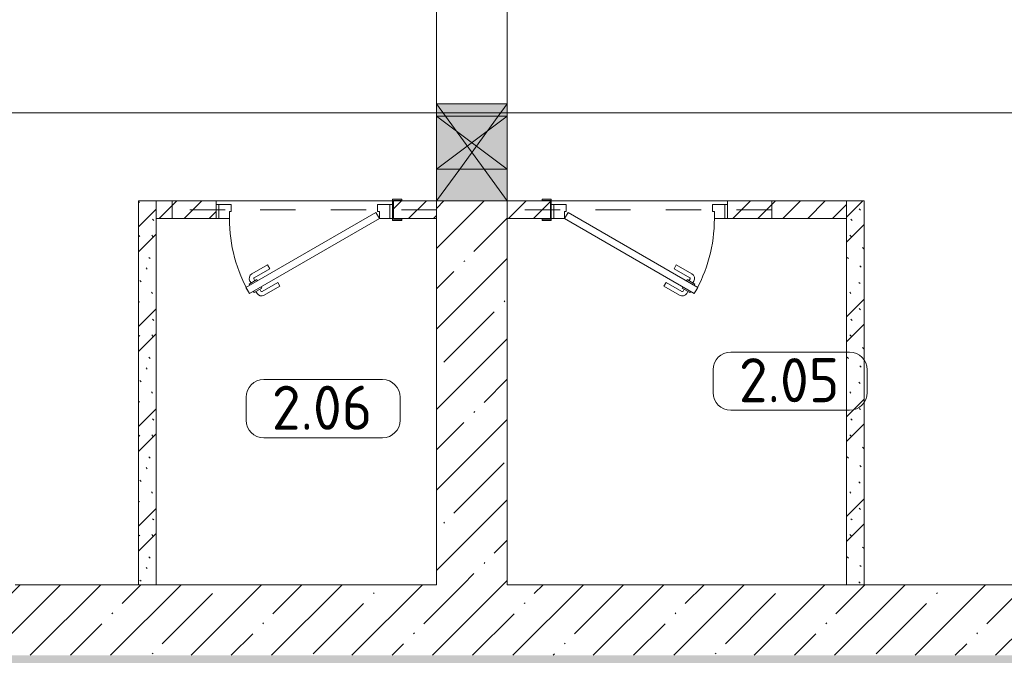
# Model space of a CAD drawing. Header units: millimetres. Extents: x -32229 to 169101, y -13689 to 125138.
# Tile 10 of 202: x -7879 to -2296, y 35975 to 39577. Entities that reach past the tile are written whole.
import ezdxf

# ---------------------------------------------------------------- set-up
doc = ezdxf.new("R2010")
doc.units = ezdxf.units.MM
doc.linetypes.add('3_ Штрих_ 1 х 1 мм', pattern=[400, 200, -200])
for name, color, linetype, lineweight in [('A-AREA-____-IDEN', 7, 'Continuous', 9), ('A-DOOR-____-MCUT', 7, 'Continuous', 9), ('A-DOOR-____-OTLN', 7, 'Continuous', 18), ('A-DOOR-FRAM-MCUT', 7, 'Continuous', 9), ('A-DOOR-OPNG-OTLN', 7, 'Continuous', 18), ('A-FLOR-____-OTLN', 7, 'Continuous', 18), ('A-FLOR-____-PATT', 7, 'Continuous', 40), ('A-GLAZ-____-MCUT', 7, 'Continuous', 9), ('A-GLAZ-____-OTLN', 7, 'Continuous', 18), ('A-WALL-____-MCUT', 7, 'Continuous', 40), ('A-WALL-____-PATT', 7, 'Continuous', 40), ('I-WALL-____-MCUT', 7, 'Continuous', 40), ('S-BEAM-____-OTLN', 7, 'Continuous', 18), ('S-COLS-____-MCUT', 7, 'Continuous', 40), ('S-COLS-____-OTLN', 7, 'Continuous', 18)]:
    doc.layers.add(name, color=color, linetype=linetype, lineweight=lineweight)
doc.layers.add('A-DETL-____-OTLN', color=7, linetype='Continuous', lineweight=9, true_color=0x00a600)
doc.styles.add('GOST Common_5', font='GOST_Common.ttf', dxfattribs={"height": 250})
pattern_1 = [(45, (0, 0), (-228.0985, 228.0985), []), (45, (228.1, 0), (-228.0985, 228.0985), [403.225, -80.645, 6.706, -73.939])]
pattern_2 = [(135, (300.56, 377.28), (-565.6854, 6e-14), [10, -790]), (135, (349.8, 474.73), (-565.6854, 6e-14), [10, -790]), (135, (423.93, 473.06), (-565.6854, 6e-14), [10, -790]), (135, (229.92, 447.9), (-565.6854, 6e-14), [10, -790]), (135, (155.08, 447.9), (-565.6854, 6e-14), [10, -790]), (135, (114.9, 369.03), (-565.6854, 6e-14), [10, -790]), (135, (132.43, 285.8), (-565.6854, 6e-14), [10, -790]), (135, (214.66, 322), (-565.6854, 6e-14), [10, -790]), (135, (198.16, 261.88), (-565.6854, 6e-14), [10, -790]), (135, (45.2, 272.9), (-565.6854, 6e-14), [10, -790]), (135, (42.32, 336.16), (-565.6854, 6e-14), [10, -790]), (135, (92.26, 192.24), (-565.6854, 6e-14), [10, -790]), (135, (7.07, 149.2), (-565.6854, 6e-14), [10, -790]), (135, (80.6, 95.1), (-565.6854, 6e-14), [10, -790]), (135, (79.53, 36.94), (-565.6854, 6e-14), [10, -790]), (135, (153.87, 74.56), (-565.6854, 6e-14), [10, -790]), (135, (228.35, 124.8), (-565.6854, 6e-14), [10, -790]), (135, (279.75, 180.4), (-565.6854, 6e-14), [10, -790]), (135, (282.9, 31.63), (-565.6854, 6e-14), [10, -790]), (135, (377.38, 53.45), (-565.6854, 6e-14), [10, -790]), (135, (352.28, 102.7), (-565.6854, 6e-14), [10, -790]), (135, (354.05, 0), (-565.6854, 6e-14), [10, -790]), (135, (553.23, 16.45), (-565.6854, 6e-14), [10, -790]), (135, (542.38, 63.45), (-565.6854, 6e-14), [10, -790]), (135, (536.58, 239.3), (-565.6854, 6e-14), [10, -790]), (135, (475.85, 203.9), (-565.6854, 6e-14), [10, -790]), (135, (475.85, 316.54), (-565.6854, 6e-14), [10, -790]), (135, (520.8, 408.7), (-565.6854, 6e-14), [10, -790]), (135, (551.1, 470.8), (-565.6854, 6e-14), [10, -790]), (135, (235.25, 537.93), (-565.6854, 6e-14), [10, -790]), (135, (407.25, 547.65), (-565.6854, 6e-14), [10, -790]), (135, (94.5, 558.6), (-565.6854, 6e-14), [10, -790]), (135, (46.4, 532.3), (-565.6854, 6e-14), [10, -790]), (135, (85.56, 465.04), (-565.6854, 6e-14), [10, -790]), (135, (355.53, 181.14), (-565.6854, 6e-14), [10, -790]), (135, (362.23, 243.6), (-565.6854, 6e-14), [10, -790]), (135, (413.45, 344.1), (-565.6854, 6e-14), [10, -790]), (135, (286.3, 273.25), (-565.6854, 6e-14), [10, -790]), (135, (423.02, 263.72), (-565.6854, 6e-14), [10, -790]), (135, (162.94, 190.2), (-565.6854, 6e-14), [10, -790]), (135, (470.25, 120.93), (-565.6854, 6e-14), [10, -790]), (135, (484.48, 9.78), (-565.6854, 6e-14), [10, -790]), (45, (0, 212.13), (-565.6854, 0), []), (45, (212.13, 0), (-565.6854, 0), []), (45, (353.55, 0), (-565.6854, 0), []), (45, (0, 353.55), (-565.6854, 0), [])]
pattern_3 = [(45, (0, 0), (-70.71068, 70.71068), [])]

# ---------------------------------------------------------------- blocks, each defined once
blk = doc.blocks.new('КР-Проем - Настраиваемый-2814153--01 ЭМ')
at = {"layer": 'A-DOOR-OPNG-OTLN', "color": 253, "lineweight": 13, "true_color": 0xaaaaaa}
for p, q in [((-550, 200), (0, 200)), ((0, 200), (70, 200)), ((70, 200), (370, 200)), ((370, 200), (550, 200)), ((-550, -200), (0, -200)), ((0, -200), (70, -200)), ((70, -200), (370, -200)), ((370, -200), (550, -200))]:
    blk.add_line(p, q, dxfattribs=at)
blk = doc.blocks.new('АР_Дверь однопольная - 1000х2100h_850__Кладовая-6010511--01 ЭМ')
at = {"layer": 'A-DOOR-____-MCUT', "color": 253, "lineweight": 13, "true_color": 0xaaaaaa}
for p, q in [((311.1, 475), (-425, 50)), ((331.1, 440.4), (311.1, 475)), ((-405, 15.4), (331.1, 440.4)), ((-425, 50), (-405, 15.4))]:
    blk.add_line(p, q, dxfattribs=at)
at = {"layer": 'A-DOOR-____-OTLN', "color": 253, "lineweight": 5, "true_color": 0xaaaaaa}
for p, q in [((138.9, 433.3), (227.7, 484.6)), ((151.4, 411.7), (240.2, 462.9)), ((285.5, 469.4), (242.2, 444.4)), ((253, 450.7), (247, 461.1)), ((274.6, 463.2), (268.6, 473.6)), ((289.5, 462.5), (285.5, 469.4)), ((151.4, 411.7), (138.9, 433.3)), ((242.2, 444.4), (246.2, 437.5)), ((270.2, 395.9), (266.2, 402.9)), ((313.5, 420.9), (270.2, 395.9)), ((281, 402.2), (287, 391.8)), ((302.6, 414.7), (308.7, 404.3)), ((309.5, 427.9), (313.5, 420.9)), ((196.4, 333.7), (285.2, 385)), ((208.9, 312.1), (297.7, 363.3)), ((196.4, 333.7), (208.9, 312.1))]:
    blk.add_line(p, q, dxfattribs=at)
for centre, radius, start, end in [((242.7, 458.6), 30, 30, 120), ((242.7, 458.6), 4.99, 30, 120), ((-425, 50), 850, 360, 30), ((282.7, 389.3), 4.99, 300, 30), ((282.7, 389.3), 30, 300, 30)]:
    blk.add_arc(centre, radius, start, end, dxfattribs=at)
at = {"layer": 'A-DOOR-FRAM-MCUT', "color": 253, "lineweight": 13, "true_color": 0xaaaaaa}
for p, q in [((-485, 50), (-500, 50)), ((-425, 50), (-485, 50)), ((-485, 50), (-485, -30)), ((-425, 10), (-425, 50)), ((-415, 10), (-425, 10)), ((-415, -30), (-415, 10)), ((425, 10), (415, 10)), ((415, 10), (415, -30)), ((485, 50), (425, 50)), ((425, 50), (425, 10)), ((485, -30), (485, 50)), ((485, 50), (500, 50)), ((-485, -30), (-500, -30)), ((-485, -30), (-415, -30)), ((415, -30), (485, -30)), ((485, -30), (500, -30))]:
    blk.add_line(p, q, dxfattribs=at)
blk = doc.blocks.new('АР_Дверь однопольная - 1000х2100h_850__Кладовая-6010685--01 ЭМ')
at = {"layer": 'A-DOOR-____-MCUT', "color": 253, "lineweight": 13, "true_color": 0xaaaaaa}
for p, q in [((-311.1, 475), (-331.1, 440.4)), ((425, 50), (-311.1, 475)), ((-331.1, 440.4), (405, 15.4)), ((405, 15.4), (425, 50))]:
    blk.add_line(p, q, dxfattribs=at)
at = {"layer": 'A-DOOR-____-OTLN', "color": 253, "lineweight": 5, "true_color": 0xaaaaaa}
for p, q in [((-289.5, 462.5), (-285.5, 469.4)), ((-285.5, 469.4), (-242.2, 444.4)), ((-274.6, 463.2), (-268.6, 473.6)), ((-253, 450.7), (-247, 461.1)), ((-151.4, 411.7), (-240.2, 462.9)), ((-138.9, 433.3), (-227.7, 484.6)), ((-309.5, 427.9), (-313.5, 420.9)), ((-313.5, 420.9), (-270.2, 395.9)), ((-302.6, 414.7), (-308.7, 404.3)), ((-281, 402.2), (-287, 391.8)), ((-270.2, 395.9), (-266.2, 402.9)), ((-242.2, 444.4), (-246.2, 437.5)), ((-151.4, 411.7), (-138.9, 433.3)), ((-208.9, 312.1), (-297.7, 363.3)), ((-196.4, 333.7), (-285.2, 385)), ((-196.4, 333.7), (-208.9, 312.1))]:
    blk.add_line(p, q, dxfattribs=at)
for centre, radius, start, end in [((425, 50), 850, 150, 180), ((-242.7, 458.6), 30, 60, 150), ((-242.7, 458.6), 4.99, 60, 150), ((-282.7, 389.3), 30, 150, 240), ((-282.7, 389.3), 4.99, 150, 240)]:
    blk.add_arc(centre, radius, start, end, dxfattribs=at)
at = {"layer": 'A-DOOR-FRAM-MCUT', "color": 253, "lineweight": 13, "true_color": 0xaaaaaa}
for p, q in [((-485, 50), (-500, 50)), ((-425, 50), (-485, 50)), ((-485, 50), (-485, -30)), ((-425, 10), (-425, 50)), ((-415, 10), (-425, 10)), ((-415, -30), (-415, 10)), ((425, 10), (415, 10)), ((415, 10), (415, -30)), ((485, 50), (425, 50)), ((425, 50), (425, 10)), ((485, -30), (485, 50)), ((485, 50), (500, 50)), ((-485, -30), (-500, -30)), ((-485, -30), (-415, -30)), ((415, -30), (485, -30)), ((485, -30), (500, -30))]:
    blk.add_line(p, q, dxfattribs=at)
blk = doc.blocks.new('АР_Отверстие прямоугольное - АПТ-4515438--01 ЭМ')
at = {"layer": 'A-GLAZ-____-MCUT', "color": 253, "lineweight": 13, "true_color": 0xaaaaaa}
for p, q in [((-25, 200), (-25, -200)), ((275, 200), (275, -200))]:
    blk.add_line(p, q, dxfattribs=at)
at = {"layer": 'A-GLAZ-____-OTLN', "color": 253, "lineweight": 5, "true_color": 0xaaaaaa}
for p, q in [((275, 200), (-25, -200)), ((-25, 200), (275, -200))]:
    blk.add_line(p, q, dxfattribs=at)
at = {"layer": 'A-GLAZ-____-OTLN', "color": 253, "lineweight": 13, "true_color": 0xaaaaaa}
for p, q in [((275, 200), (-25, 200)), ((-25, 200), (-25, -200)), ((275, -200), (275, 200)), ((-25, -200), (275, -200))]:
    blk.add_line(p, q, dxfattribs=at)
blk = doc.blocks.new('АР_Отверстие прямоугольное - АПТ-4515598--01 ЭМ')
at = {"layer": 'A-GLAZ-____-OTLN', "lineweight": 13, "true_color": 0xf0f0f0}
blk.add_hatch(color=7, dxfattribs=at).paths.add_polyline_path([(400, 200), (-150, 200), (-150, -200), (400, -200), (400, -192)])
at = {"layer": 'A-GLAZ-____-MCUT', "color": 253, "lineweight": 13, "true_color": 0xaaaaaa}
for p, q in [((-150, 200), (-150, -200)), ((400, 200), (400, -200))]:
    blk.add_line(p, q, dxfattribs=at)
at = {"layer": 'A-GLAZ-____-OTLN', "color": 253, "lineweight": 5, "true_color": 0xaaaaaa}
for p, q in [((-150, 200), (-80, 149.1)), ((400, 200), (220, 69.1)), ((-80, 149.1), (220, -69.1)), ((220, 69.1), (-80, -149.1)), ((220, -69.1), (400, -200)), ((-80, -149.1), (-150, -200))]:
    blk.add_line(p, q, dxfattribs=at)
at = {"layer": 'A-GLAZ-____-OTLN', "color": 253, "lineweight": 13, "true_color": 0xaaaaaa}
for p, q in [((-80, 200), (-150, 200)), ((-150, 200), (-150, -200)), ((220, 200), (-80, 200)), ((400, 200), (220, 200)), ((400, -200), (400, 200)), ((-150, -200), (-80, -200)), ((-80, -200), (220, -200)), ((220, -200), (400, -200))]:
    blk.add_line(p, q, dxfattribs=at)
blk = doc.blocks.new('АР_Перемычка - 100_Уx1_75x5__Оп_250-250_125x80x5__-6371143--01 ЭМ')
at = {"layer": 'S-BEAM-____-OTLN', "color": 9, "linetype": '3_ Штрих_ 1 х 1 мм', "lineweight": 15, "true_color": 0xc4c4c4}
for p, q in [((-750, 50), (-750, -50)), ((750, 50), (750, -50)), ((-750, 0), (750, 0))]:
    blk.add_line(p, q, dxfattribs=at)
blk = doc.blocks.new('АР_Перемычка - 100_Уx1_75x5__Оп_250_125x80x5_-250_-6370392--01 ЭМ')
at = {"layer": 'S-BEAM-____-OTLN', "color": 9, "linetype": '3_ Штрих_ 1 х 1 мм', "lineweight": 15, "true_color": 0xc4c4c4}
for p, q in [((-750, 50), (-750, -50)), ((750, 50), (750, -50)), ((-750, 0), (750, 0))]:
    blk.add_line(p, q, dxfattribs=at)
blk = doc.blocks.new('АР_Фахверк_ _Швеллер полки параллельные_ - 12П-5791211--01 ЭМ')
at = {"layer": 'S-COLS-____-OTLN', "lineweight": 15, "true_color": 0xaaaaaa}
blk.add_hatch(color=253, dxfattribs=at).paths.add_polyline_path([(5, -60), (35.4, -60), (35.4, -52.2), (-11.8, -50), (-11.8, 52.2), (35.4, 52.2), (35.4, 60), (-16.6, 60), (-15, -60), (-11.8, -60)])
at = {"layer": 'S-COLS-____-MCUT', "color": 253, "lineweight": 15, "true_color": 0xaaaaaa}
for p, q in [((35.4, 60), (-16.6, 60)), ((-16.6, 60), (-16.6, -60)), ((35.4, 52.2), (35.4, 60)), ((-11.8, -52.2), (-11.8, 52.2)), ((-11.8, 52.2), (35.4, 52.2)), ((35.4, -52.2), (-11.8, -52.2)), ((35.4, -60), (35.4, -52.2)), ((-16.6, -60), (35.4, -60))]:
    blk.add_line(p, q, dxfattribs=at)
blk = doc.blocks.new('Наметкина 10_РД_АР_П_отсоединено_rvt-1--01 ЭМ')
at = {"layer": 'A-FLOR-____-PATT', "lineweight": 5, "true_color": 0xaaaaaa}
h = blk.add_hatch(dxfattribs=at)
h.set_pattern_fill('FP_1', color=253, style=0, pattern_type=2)
h.set_pattern_definition(pattern_1)
h.paths.add_polyline_path([(4524.4, 28050), (16035.3, 28050), (16035.3, 35975), (-15864.7, 35975), (-15864.7, 28050), (-3500.5, 28050)])
at = {"layer": 'A-WALL-____-PATT', "lineweight": 5, "true_color": 0xaaaaaa}
h = blk.add_hatch(dxfattribs=at)
h.set_pattern_fill('FP_6', color=253, style=0, pattern_type=2)
h.set_pattern_definition(pattern_2)
h.paths.add_polyline_path([(-7104.7, 36375), (-7104.7, 38550), (-7204.7, 38550), (-7204.7, 36375)])
h = blk.add_hatch(dxfattribs=at)
h.set_pattern_fill('FP_8', color=253, style=0, pattern_type=2)
h.set_pattern_definition(pattern_3)
h.paths.add_polyline_path([(-5758.6, 38450), (-5514.7, 38450), (-5514.7, 38550), (-5760, 38548.1), (-5760, 38450)])
h.paths.add_polyline_path([(-7104.7, 38450), (-6764.7, 38450), (-6764.7, 38550), (-7104.7, 38550)])
h = blk.add_hatch(dxfattribs=at)
h.set_pattern_fill('FP_1', color=253, style=0, pattern_type=2)
h.set_pattern_definition(pattern_1)
h.paths.add_polyline_path([(-5114.7, 36375), (-5114.7, 38550), (-5514.7, 38550), (-5514.7, 36375)])
h = blk.add_hatch(dxfattribs=at)
h.set_pattern_fill('FP_8', color=253, style=0, pattern_type=2)
h.set_pattern_definition(pattern_3)
h.paths.add_polyline_path([(-4932.4, 38450), (-4869.5, 38450), (-4870.9, 38550), (-5114.7, 38550), (-5114.7, 38450)])
h.paths.add_polyline_path([(-3189.7, 38450), (-3189.7, 38550), (-3864.7, 38550), (-3864.7, 38450), (-3500.5, 38450)])
h.paths.add_polyline_path([(-4864.7, 38450), (-4864.7, 38450.5), (-4864.7, 38450.5)])
h = blk.add_hatch(dxfattribs=at)
h.set_pattern_fill('FP_6', color=253, style=0, pattern_type=2)
h.set_pattern_definition(pattern_2)
h.paths.add_polyline_path([(-3089.7, 36375), (-3089.7, 38550), (-3189.7, 38550), (-3189.7, 36375)])
h = blk.add_hatch(dxfattribs=at)
h.set_pattern_fill('FP_1', color=253, style=0, pattern_type=2)
h.set_pattern_definition(pattern_1)
h.paths.add_polyline_path([(4524.4, 35975), (5035.3, 35975), (5035.3, 36375), (-13164.7, 36375), (-13164.7, 35975), (-3500.5, 35975)])
at = {"layer": 'A-FLOR-____-OTLN', "color": 253, "lineweight": 13, "true_color": 0xaaaaaa}
for p, q in [((-7204.7, 38550), (-6764.7, 38550)), ((-5764.8, 38550), (-6764.7, 38550)), ((-6764.7, 38550), (-5764.8, 38550)), ((-5760.1, 38550), (-5514.7, 38550)), ((-5114.7, 38550), (-4869.5, 38550)), ((-3864.7, 38550), (-4864.7, 38550)), ((-4864.7, 38550), (-3864.7, 38550)), ((-3864.7, 38550), (-3500.5, 38550))]:
    blk.add_line(p, q, dxfattribs=at)
at = {"layer": 'A-WALL-____-MCUT', "color": 253, "lineweight": 13, "true_color": 0xaaaaaa}
for p, q in [((-5514.7, 38550), (-5514.7, 36375)), ((-5114.7, 38550), (-5514.7, 38550)), ((-5114.7, 36375), (-5114.7, 38550)), ((-7204.7, 36375), (-7904.7, 36375)), ((-5514.7, 36375), (-7104.7, 36375)), ((-739.7, 36375), (-5114.7, 36375))]:
    blk.add_line(p, q, dxfattribs=at)
at = {"layer": 'A-WALL-____-MCUT', "color": 253, "lineweight": 15, "true_color": 0xaaaaaa}
blk.add_line((-7204.7, 36375), (-7104.7, 36375), dxfattribs=at)
at = {"layer": 'I-WALL-____-MCUT', "color": 253, "lineweight": 13, "true_color": 0xaaaaaa}
for p, q in [((-7204.7, 38550), (-7204.7, 36375)), ((-7104.7, 38550), (-7204.7, 38550)), ((-7104.7, 36375), (-7104.7, 38550)), ((-6764.7, 38550), (-7104.7, 38550)), ((-7104.7, 38550), (-7104.7, 38450)), ((-6764.7, 38450), (-6764.7, 38550)), ((-5514.7, 38550), (-5760.1, 38550)), ((-5514.7, 38450), (-5514.7, 38550)), ((-4869.5, 38550), (-5114.7, 38550)), ((-5114.7, 38550), (-5114.7, 38450)), ((-3189.7, 38550), (-3864.7, 38550)), ((-3864.7, 38550), (-3864.7, 38450)), ((-3189.7, 38450), (-3189.7, 38550)), ((-3189.7, 38550), (-3189.7, 36375)), ((-3089.7, 38550), (-3189.7, 38550)), ((-3089.7, 36375), (-3089.7, 38550)), ((-7104.7, 38450), (-6764.7, 38450)), ((-5760, 38450), (-5514.7, 38450)), ((-5114.7, 38450), (-4869.5, 38450)), ((-3864.7, 38450), (-3189.7, 38450)), ((-3189.7, 36375), (-3089.7, 36375))]:
    blk.add_line(p, q, dxfattribs=at)
at = {"layer": 'A-DOOR-____-OTLN', "color": 253, "lineweight": 13, "true_color": 0xaaaaaa}
for name, p, rotation in [('КР-Проем - Настраиваемый-2814153--01 ЭМ', (-5314.7, 39100), 269.9999999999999), ('АР_Дверь однопольная - 1000х2100h_850__Кладовая-6010511--01 ЭМ', (-6264.7, 38500), 180), ('АР_Дверь однопольная - 1000х2100h_850__Кладовая-6010685--01 ЭМ', (-4364.7, 38500), 180)]:
    blk.add_blockref(name, p, dxfattribs=dict(at, rotation=rotation))
at = {"layer": 'A-GLAZ-____-OTLN', "color": 253, "lineweight": 13, "true_color": 0xaaaaaa, "rotation": 269.9999999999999}
for name, p in [('АР_Отверстие прямоугольное - АПТ-4515598--01 ЭМ', (-5314.7, 38950)), ('АР_Отверстие прямоугольное - АПТ-4515438--01 ЭМ', (-5314.7, 39005))]:
    blk.add_blockref(name, p, dxfattribs=at)
at = {"layer": 'S-BEAM-____-OTLN', "color": 253, "lineweight": 13, "true_color": 0xaaaaaa, "rotation": 180}
for name, p in [('АР_Перемычка - 100_Уx1_75x5__Оп_250-250_125x80x5__-6371143--01 ЭМ', (-6264.7, 38500)), ('АР_Перемычка - 100_Уx1_75x5__Оп_250_125x80x5_-250_-6370392--01 ЭМ', (-4364.7, 38500))]:
    blk.add_blockref(name, p, dxfattribs=at)
at = {"layer": 'S-COLS-____-OTLN', "color": 253, "lineweight": 13, "true_color": 0xaaaaaa}
blk.add_blockref('АР_Фахверк_ _Швеллер полки параллельные_ - 12П-5791211--01 ЭМ', (-5748.2, 38500), dxfattribs=at)
at = {"layer": 'S-COLS-____-OTLN', "color": 253, "lineweight": 13, "true_color": 0xaaaaaa, "rotation": 180}
blk.add_blockref('АР_Фахверк_ _Швеллер полки параллельные_ - 12П-5791211--01 ЭМ', (-4881.3, 38500), dxfattribs=at)
blk = doc.blocks.new('Марка помещения 2 - Марка помещения 2-1605974--01 ЭМ')
at = {"layer": 'A-AREA-____-IDEN', "color": 253, "true_color": 0xaaaaaa}
for p, q in [((-1.797, 0.841), (1.569, 0.841)), ((-2.297, -0.309), (-2.297, 0.341)), ((2.069, 0.341), (2.069, -0.309)), ((1.569, -0.809), (-1.797, -0.809))]:
    blk.add_line(p, q, dxfattribs=at)
for centre, start, end in [((-1.797, 0.341), 90, 180), ((1.569, 0.341), 0, 90), ((-1.797, -0.309), 180, 270), ((1.569, -0.309), 270, 360)]:
    blk.add_arc(centre, 0.5, start, end, dxfattribs=at)

msp = doc.modelspace()

# ---------------------------------------------------------------- linework, layer by layer
at = {"layer": 'A-DETL-____-OTLN', "color": 5, "true_color": 0x0000ff}
msp.add_line((-847.4, 39050), (-10406.1, 39050), dxfattribs=at)

# ---------------------------------------------------------------- block references
at = {"lineweight": 5}
msp.add_blockref('Наметкина 10_РД_АР_П_отсоединено_rvt-1--01 ЭМ', (0, 0), dxfattribs=at)
at = {"layer": 'A-AREA-____-IDEN', "color": 253, "true_color": 0xaaaaaa, "xscale": 199.9999999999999, "yscale": 199.9999999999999, "zscale": 199.9999999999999}
for p in [(-3487.4, 37525.7), (-6135.7, 37369.5)]:
    msp.add_blockref('Марка помещения 2 - Марка помещения 2-1605974--01 ЭМ', p, dxfattribs=at)

# ---------------------------------------------------------------- texts
at = {"layer": 'A-AREA-____-IDEN', "color": 253, "true_color": 0xaaaaaa, "char_height": 250, "width": 769.62, "attachment_point": 1, "style": 'GOST Common_5'}
for s, insert in [('2.05', (-3800.9, 37659.4)), ('2.06', (-6449.1, 37503.2))]:
    msp.add_mtext(s, dxfattribs=dict(at, insert=insert))

doc.saveas('drawing.dxf')
